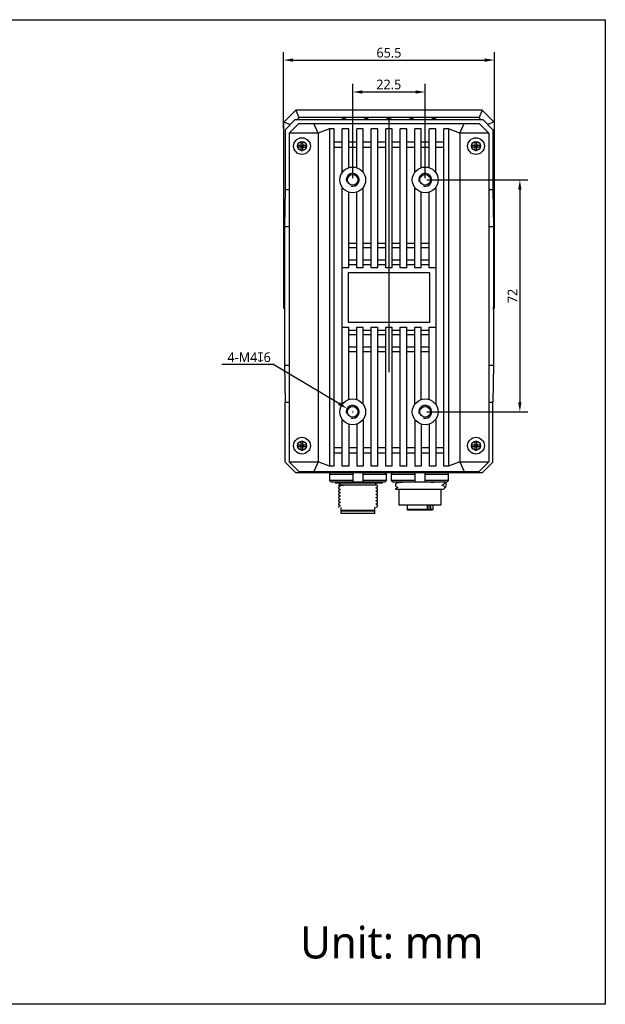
# Model space of a CAD drawing. Header units: millimetres. Extents: x 29 to 427, y -9 to 296.
# Tile 4 of 4: x 245 to 427, y -9 to 296. Entities that reach past the tile are written whole.
import ezdxf

# ---------------------------------------------------------------- set-up
doc = ezdxf.new("R2010")
doc.units = ezdxf.units.MM
doc.header["$LTSCALE"] = 23.1
doc.header["$PDMODE"] = 3
doc.header["$PDSIZE"] = 8
doc.layers.get('0').update_dxf_attribs({"linetype": 'CONTINUOUS'})
doc.layers.get('Defpoints').update_dxf_attribs({"linetype": 'CONTINUOUS'})
doc.layers.add('00_COMPONENTS', color=7, linetype='CONTINUOUS')
doc.layers.add('51__DRAFT_DIMS', color=7, linetype='CONTINUOUS')
doc.styles.get("Standard").update_dxf_attribs({"font": 'Roboto-Regular.ttf'})
doc.dimstyles.new('DIMSTYLE_1', dxfattribs={"dimtxt": 3, "dimasz": 3, "dimexe": 2.5, "dimexo": 0.5, "dimgap": 0.75, "dimtad": 1, "dimdec": 1, "dimdsep": 46, "dimtxsty": 'STANDARD', "dimblk": '_FILLED', "dimcen": 0.09, "dimclrd": 8, "dimclre": 8, "dimclrt": 256, "dimazin": 2, "dimtp": 0.2, "dimtm": 0.2, "dimtfac": 1, "dimtdec": 1, "dimtofl": 0, "dimtmove": 0, "dimatfit": 3, "dimldrblk": '_FILLED', "dimfxl": 1, "dimtolj": 1, "dimarcsym": 0})
doc.dimstyles.new('DIMSTYLE_2', dxfattribs={"dimtxt": 3, "dimasz": 3, "dimexe": 2.5, "dimexo": 0.5, "dimtad": 1, "dimdsep": 46, "dimtxsty": 'STANDARD', "dimblk": '_FILLED', "dimcen": 0.09, "dimclrd": 8, "dimclre": 8, "dimclrt": 256, "dimazin": 2, "dimtp": 0.1, "dimtm": 0.1, "dimtfac": 1, "dimtofl": 0, "dimtmove": 0, "dimatfit": 1, "dimldrblk": '_FILLED', "dimfxl": 1, "dimtolj": 1, "dimarcsym": 0})

# ---------------------------------------------------------------- blocks, each defined once
blk = doc.blocks.new('_FILLED')
at = {"color": 0, "linetype": 'ByBlock'}
blk.add_solid([(0, 0), (-1, 0.17), (-1, -0.17)], dxfattribs=at)
blk = doc.blocks.new('*D4')
at = {"layer": '51__DRAFT_DIMS', "color": 8, "lineweight": -2}
for p in [(308.2, 189.22), (344.56, 177.01)]:
    blk.add_line(p, (324.07, 189.22), dxfattribs=at)
at = {"layer": '51__DRAFT_DIMS', "color": 8}
for p, q in [((348.77, 174.45), (348.95, 174.45)), ((348.86, 174.36), (348.86, 174.54))]:
    blk.add_line(p, q, dxfattribs=at)
at = {"layer": 'Defpoints', "color": 0}
for p in [(347.14, 175.47), (350.57, 173.43)]:
    blk.add_point(p, dxfattribs=at)
at = {"layer": '51__DRAFT_DIMS', "color": 8, "linetype": 'ByBlock', "lineweight": -2, "xscale": 3, "yscale": 3, "zscale": 3, "rotation": 329.221218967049}
blk.add_blockref('_FILLED', (347.14, 175.47), dxfattribs=at)
at = {"layer": '51__DRAFT_DIMS', "insert": (323.44, 192.91), "char_height": 3, "attachment_point": 3}
blk.add_mtext('\\A1;4-M{\\A1;4\\fGDT|b0|i0|c0|p2;x\\fRoboto|b0|i0|c0|p2;6}', dxfattribs=at)
blk = doc.blocks.new('*D5')
at = {"layer": '51__DRAFT_DIMS', "color": 8, "lineweight": -2}
for p, q in [((348.86, 246.95), (348.86, 276.24)), ((371.36, 246.95), (371.36, 276.24)), ((351.86, 273.74), (368.36, 273.74))]:
    blk.add_line(p, q, dxfattribs=at)
at = {"layer": 'Defpoints', "color": 0}
for p in [(371.36, 273.74), (348.86, 246.45), (371.36, 246.45)]:
    blk.add_point(p, dxfattribs=at)
at = {"layer": '51__DRAFT_DIMS', "color": 8, "linetype": 'ByBlock', "lineweight": -2, "xscale": 3, "yscale": 3, "zscale": 3, "rotation": 180}
blk.add_blockref('_FILLED', (348.86, 273.74), dxfattribs=at)
at = {"layer": '51__DRAFT_DIMS', "color": 8, "linetype": 'ByBlock', "lineweight": -2, "xscale": 3, "yscale": 3, "zscale": 3}
blk.add_blockref('_FILLED', (371.36, 273.74), dxfattribs=at)
at = {"layer": '51__DRAFT_DIMS', "insert": (360.05, 277.58), "char_height": 3, "attachment_point": 2}
blk.add_mtext('\\A1;22.5', dxfattribs=at)
blk = doc.blocks.new('*D6')
at = {"layer": '51__DRAFT_DIMS', "color": 8, "lineweight": -2}
for p, q in [((327.36, 262.54), (327.36, 286.14)), ((392.86, 262.54), (392.86, 286.14)), ((330.36, 283.64), (389.86, 283.64))]:
    blk.add_line(p, q, dxfattribs=at)
at = {"layer": 'Defpoints', "color": 0}
for p in [(392.86, 283.64), (327.36, 262.04), (392.86, 262.04)]:
    blk.add_point(p, dxfattribs=at)
at = {"layer": '51__DRAFT_DIMS', "color": 8, "linetype": 'ByBlock', "lineweight": -2, "xscale": 3, "yscale": 3, "zscale": 3, "rotation": 180}
blk.add_blockref('_FILLED', (327.36, 283.64), dxfattribs=at)
at = {"layer": '51__DRAFT_DIMS', "color": 8, "linetype": 'ByBlock', "lineweight": -2, "xscale": 3, "yscale": 3, "zscale": 3}
blk.add_blockref('_FILLED', (392.86, 283.64), dxfattribs=at)
at = {"layer": '51__DRAFT_DIMS', "insert": (360.1, 287.44), "char_height": 3, "attachment_point": 2}
blk.add_mtext('\\A1;65.5', dxfattribs=at)
blk = doc.blocks.new('*D7')
at = {"layer": '51__DRAFT_DIMS', "color": 8, "lineweight": -2}
for p, q in [((371.86, 246.45), (403.23, 246.45)), ((400.73, 243.45), (400.73, 177.45)), ((371.86, 174.45), (403.23, 174.45))]:
    blk.add_line(p, q, dxfattribs=at)
at = {"layer": 'Defpoints', "color": 0}
for p in [(371.36, 246.45), (371.36, 174.45), (400.73, 174.45)]:
    blk.add_point(p, dxfattribs=at)
at = {"layer": '51__DRAFT_DIMS', "color": 8, "linetype": 'ByBlock', "lineweight": -2, "xscale": 3, "yscale": 3, "zscale": 3}
for p, rotation in [((400.73, 246.45), 90), ((400.73, 174.45), 270)]:
    blk.add_blockref('_FILLED', p, dxfattribs=dict(at, rotation=rotation))
at = {"layer": '51__DRAFT_DIMS', "insert": (396.94, 210.42), "char_height": 3, "attachment_point": 2, "rotation": 90}
blk.add_mtext('\\A1;72', dxfattribs=at)

msp = doc.modelspace()

# ---------------------------------------------------------------- linework, layer by layer
msp.add_line((360.107, 265.825), (360.107, 186.759))
msp.add_lwpolyline([(28.566, 296.178), (427.252, 296.178), (427.252, -9.445), (28.566, -9.445)], close=True)
at = {"layer": '00_COMPONENTS', "color": 0}
for p, q in [((331.207, 268.125), (327.357, 264.275)), ((331.207, 268.125), (332.159, 265.825)), ((389.007, 268.125), (331.207, 268.125)), ((389.007, 268.125), (388.054, 265.825)), ((392.857, 264.275), (389.007, 268.125)), ((327.357, 264.425), (327.357, 206.775)), ((327.507, 264.425), (329.418, 263.633)), ((332.159, 265.825), (331.569, 265.234)), ((388.054, 265.825), (332.159, 265.825)), ((388.644, 265.234), (388.054, 265.825)), ((392.707, 264.425), (390.795, 263.633)), ((392.857, 206.775), (392.857, 264.425)), ((327.357, 206.775), (327.897, 206.234)), ((327.507, 206.625), (327.897, 206.786)), ((392.707, 206.625), (392.316, 206.786)), ((392.316, 206.234), (392.857, 206.775))]:
    msp.add_line(p, q, dxfattribs=at)
at = {"layer": '00_COMPONENTS'}
for p, q in [((331.02, 265.16), (327.897, 262.038)), ((332.107, 263.951), (329.107, 260.951)), ((331.02, 265.16), (389.193, 265.16)), ((332.107, 263.951), (388.107, 263.951)), ((338.107, 260.951), (336.765, 263.951)), ((345.651, 265.401), (345.651, 265.16)), ((346.562, 265.401), (345.651, 265.401)), ((346.562, 265.401), (346.562, 265.16)), ((352.651, 265.401), (352.651, 265.16)), ((353.562, 265.401), (352.651, 265.401)), ((353.562, 265.401), (353.562, 265.16)), ((359.651, 265.401), (359.651, 265.16)), ((360.562, 265.401), (359.651, 265.401)), ((360.562, 265.401), (360.562, 265.16)), ((366.651, 265.401), (366.651, 265.16)), ((367.562, 265.401), (366.651, 265.401)), ((367.562, 265.401), (367.562, 265.16)), ((374.562, 265.401), (373.651, 265.401)), ((373.651, 265.401), (373.651, 265.16)), ((374.562, 265.401), (374.562, 265.16)), ((382.107, 260.951), (383.448, 263.951)), ((388.107, 263.951), (391.107, 260.951)), ((392.316, 262.038), (389.193, 265.16)), ((327.897, 262.038), (327.897, 243.451)), ((329.107, 260.951), (329.107, 158.951)), ((338.107, 260.951), (329.107, 260.951)), ((341.607, 262.284), (338.107, 260.951)), ((338.107, 260.951), (338.107, 158.951)), ((341.607, 262.284), (341.607, 157.617)), ((343.107, 262.284), (341.607, 262.284)), ((343.107, 157.617), (343.107, 262.284)), ((345.607, 248.783), (345.607, 262.284)), ((347.607, 262.284), (345.607, 262.284)), ((347.607, 250.25), (347.607, 262.284)), ((350.107, 250.25), (350.107, 262.284)), ((352.107, 262.284), (350.107, 262.284)), ((352.107, 248.783), (352.107, 262.284)), ((354.607, 219.151), (354.607, 262.284)), ((356.607, 262.284), (354.607, 262.284)), ((356.607, 219.151), (356.607, 262.284)), ((359.107, 219.151), (359.107, 262.284)), ((361.107, 262.284), (359.107, 262.284)), ((361.107, 219.151), (361.107, 262.284)), ((363.607, 219.151), (363.607, 262.284)), ((365.607, 262.284), (363.607, 262.284)), ((365.607, 219.151), (365.607, 262.284)), ((368.107, 248.783), (368.107, 262.284)), ((370.107, 262.284), (368.107, 262.284)), ((370.107, 250.25), (370.107, 262.284)), ((374.607, 262.284), (372.607, 262.284)), ((372.607, 250.25), (372.607, 262.284)), ((374.607, 248.783), (374.607, 262.284)), ((378.607, 262.284), (377.107, 262.284)), ((377.107, 157.617), (377.107, 262.284)), ((378.607, 262.284), (378.607, 157.617)), ((382.107, 260.951), (378.607, 262.284)), ((391.107, 260.951), (382.107, 260.951)), ((382.107, 260.951), (382.107, 158.951)), ((391.107, 260.951), (391.107, 158.951)), ((392.316, 262.038), (392.316, 243.451)), ((331.757, 257.201), (331.757, 256.701)), ((331.757, 257.201), (332.557, 257.201)), ((332.769, 256.613), (333.444, 257.289)), ((332.769, 257.289), (333.444, 256.613)), ((332.857, 257.501), (332.857, 258.301)), ((332.857, 258.301), (333.357, 258.301)), ((332.857, 257.201), (332.857, 256.701)), ((332.857, 257.201), (333.357, 257.201)), ((332.857, 256.951), (333.357, 256.951)), ((333.107, 257.201), (333.107, 256.701)), ((333.357, 257.501), (333.357, 258.301)), ((333.357, 257.201), (333.357, 256.701)), ((333.657, 257.201), (334.457, 257.201)), ((334.457, 257.201), (334.457, 256.701)), ((345.607, 258.211), (343.107, 258.211)), ((350.107, 258.211), (347.607, 258.211)), ((354.607, 258.211), (352.107, 258.211)), ((359.107, 258.211), (356.607, 258.211)), ((363.607, 258.211), (361.107, 258.211)), ((368.107, 258.211), (365.607, 258.211)), ((372.607, 258.211), (370.107, 258.211)), ((377.107, 258.211), (374.607, 258.211)), ((385.757, 257.201), (386.557, 257.201)), ((385.757, 257.201), (385.757, 256.701)), ((386.769, 256.613), (387.444, 257.289)), ((386.769, 257.289), (387.444, 256.613)), ((386.857, 258.301), (387.357, 258.301)), ((386.857, 257.501), (386.857, 258.301)), ((386.857, 257.201), (387.357, 257.201)), ((386.857, 257.201), (386.857, 256.701)), ((386.857, 256.951), (387.357, 256.951)), ((387.107, 257.201), (387.107, 256.701)), ((387.357, 257.501), (387.357, 258.301)), ((387.357, 257.201), (387.357, 256.701)), ((387.657, 257.201), (388.457, 257.201)), ((388.457, 257.201), (388.457, 256.701)), ((331.757, 256.701), (332.557, 256.701)), ((332.857, 256.701), (333.357, 256.701)), ((332.857, 255.601), (332.857, 256.401)), ((332.857, 255.601), (333.357, 255.601)), ((333.357, 255.601), (333.357, 256.401)), ((333.657, 256.701), (334.457, 256.701)), ((345.607, 256.547), (343.107, 256.547)), ((350.107, 256.547), (347.607, 256.547)), ((354.607, 256.547), (352.107, 256.547)), ((359.107, 256.547), (356.607, 256.547)), ((363.607, 256.547), (361.107, 256.547)), ((368.107, 256.547), (365.607, 256.547)), ((372.607, 256.547), (370.107, 256.547)), ((377.107, 256.547), (374.607, 256.547)), ((385.757, 256.701), (386.557, 256.701)), ((386.857, 256.701), (387.357, 256.701)), ((386.857, 255.601), (386.857, 256.401)), ((386.857, 255.601), (387.357, 255.601)), ((387.357, 255.601), (387.357, 256.401)), ((387.657, 256.701), (388.457, 256.701)), ((327.897, 243.451), (327.688, 231.962)), ((327.897, 243.451), (329.107, 243.451)), ((345.607, 176.783), (345.607, 244.119)), ((347.607, 219.151), (347.607, 242.651)), ((350.107, 219.151), (350.107, 242.651)), ((352.107, 219.151), (352.107, 244.119)), ((368.107, 219.151), (368.107, 244.119)), ((370.107, 219.151), (370.107, 242.651)), ((372.607, 219.151), (372.607, 242.651)), ((374.607, 244.119), (374.607, 176.783)), ((391.107, 243.451), (392.316, 243.451)), ((392.316, 243.451), (392.526, 231.962)), ((327.688, 231.962), (327.688, 188.94)), ((327.688, 231.962), (329.107, 231.962)), ((391.107, 231.962), (392.526, 231.962)), ((392.526, 231.962), (392.526, 188.94)), ((347.607, 226.829), (350.107, 226.829)), ((352.107, 226.829), (354.607, 226.829)), ((356.607, 226.829), (359.107, 226.829)), ((361.107, 226.829), (363.607, 226.829)), ((365.607, 226.829), (368.107, 226.829)), ((370.107, 226.829), (372.607, 226.829)), ((347.607, 225.415), (350.107, 225.415)), ((352.107, 225.415), (354.607, 225.415)), ((356.607, 225.415), (359.107, 225.415)), ((361.107, 225.415), (363.607, 225.415)), ((365.607, 225.415), (368.107, 225.415)), ((370.107, 225.415), (372.607, 225.415)), ((347.607, 221.587), (350.107, 221.587)), ((347.607, 220.172), (350.107, 220.172)), ((352.107, 221.587), (354.607, 221.587)), ((352.107, 220.172), (354.607, 220.172)), ((356.607, 221.587), (359.107, 221.587)), ((356.607, 220.172), (359.107, 220.172)), ((361.107, 221.587), (363.607, 221.587)), ((361.107, 220.172), (363.607, 220.172)), ((365.607, 221.587), (368.107, 221.587)), ((365.607, 220.172), (368.107, 220.172)), ((370.107, 221.587), (372.607, 221.587)), ((370.107, 220.172), (372.607, 220.172)), ((347.607, 219.151), (345.607, 219.151)), ((372.757, 217.601), (347.457, 217.601)), ((347.457, 217.601), (347.457, 202.301)), ((352.107, 219.151), (350.107, 219.151)), ((356.607, 219.151), (354.607, 219.151)), ((361.107, 219.151), (359.107, 219.151)), ((365.607, 219.151), (363.607, 219.151)), ((370.107, 219.151), (368.107, 219.151)), ((374.607, 219.151), (372.607, 219.151)), ((372.757, 202.301), (372.757, 217.601)), ((347.457, 202.301), (372.757, 202.301)), ((345.607, 200.751), (347.607, 200.751)), ((347.607, 178.25), (347.607, 200.751)), ((350.107, 199.729), (347.607, 199.729)), ((350.107, 200.751), (352.107, 200.751)), ((350.107, 178.25), (350.107, 200.751)), ((352.107, 176.783), (352.107, 200.751)), ((354.607, 199.729), (352.107, 199.729)), ((354.607, 200.751), (356.607, 200.751)), ((354.607, 157.617), (354.607, 200.751)), ((356.607, 157.617), (356.607, 200.751)), ((359.107, 199.729), (356.607, 199.729)), ((359.107, 200.751), (361.107, 200.751)), ((359.107, 157.617), (359.107, 200.751)), ((361.107, 157.617), (361.107, 200.751)), ((363.607, 199.729), (361.107, 199.729)), ((363.607, 200.751), (365.607, 200.751)), ((363.607, 157.617), (363.607, 200.751)), ((365.607, 157.617), (365.607, 200.751)), ((368.107, 199.729), (365.607, 199.729)), ((368.107, 200.751), (370.107, 200.751)), ((368.107, 176.783), (368.107, 200.751)), ((370.107, 178.25), (370.107, 200.751)), ((372.607, 199.729), (370.107, 199.729)), ((372.607, 200.751), (374.607, 200.751)), ((372.607, 178.25), (372.607, 200.751)), ((350.107, 198.315), (347.607, 198.315)), ((354.607, 198.315), (352.107, 198.315)), ((359.107, 198.315), (356.607, 198.315)), ((363.607, 198.315), (361.107, 198.315)), ((368.107, 198.315), (365.607, 198.315)), ((372.607, 198.315), (370.107, 198.315)), ((350.107, 194.487), (347.607, 194.487)), ((350.107, 193.072), (347.607, 193.072)), ((354.607, 194.487), (352.107, 194.487)), ((354.607, 193.072), (352.107, 193.072)), ((359.107, 194.487), (356.607, 194.487)), ((359.107, 193.072), (356.607, 193.072)), ((363.607, 194.487), (361.107, 194.487)), ((363.607, 193.072), (361.107, 193.072)), ((368.107, 194.487), (365.607, 194.487)), ((368.107, 193.072), (365.607, 193.072)), ((372.607, 194.487), (370.107, 194.487)), ((372.607, 193.072), (370.107, 193.072)), ((327.688, 188.94), (329.107, 188.94)), ((327.688, 188.94), (327.897, 177.451)), ((391.107, 188.94), (392.526, 188.94)), ((392.526, 188.94), (392.316, 177.451)), ((327.897, 177.451), (329.107, 177.451)), ((327.897, 158.864), (327.897, 177.451)), ((391.107, 177.451), (392.316, 177.451)), ((392.316, 158.864), (392.316, 177.451)), ((345.607, 157.617), (345.607, 172.119)), ((352.107, 172.119), (352.107, 157.617)), ((368.107, 172.119), (368.107, 157.617)), ((374.607, 172.119), (374.607, 157.617)), ((347.607, 170.651), (347.607, 157.617)), ((350.107, 170.651), (350.107, 157.617)), ((370.107, 170.651), (370.107, 157.617)), ((372.607, 170.651), (372.607, 157.617)), ((332.857, 165.301), (333.357, 165.301)), ((332.857, 164.501), (332.857, 165.301)), ((333.357, 164.501), (333.357, 165.301)), ((386.857, 165.301), (387.357, 165.301)), ((386.857, 164.501), (386.857, 165.301)), ((387.357, 164.501), (387.357, 165.301)), ((331.757, 164.201), (332.557, 164.201)), ((331.757, 164.201), (331.757, 163.701)), ((331.757, 163.701), (332.557, 163.701)), ((332.769, 164.289), (333.444, 163.613)), ((332.769, 163.613), (333.444, 164.289)), ((332.857, 164.201), (333.357, 164.201)), ((332.857, 164.201), (332.857, 163.701)), ((332.857, 163.951), (333.357, 163.951)), ((332.857, 163.701), (333.357, 163.701)), ((332.857, 162.601), (332.857, 163.401)), ((332.857, 162.601), (333.357, 162.601)), ((333.107, 164.201), (333.107, 163.701)), ((333.357, 164.201), (333.357, 163.701)), ((333.357, 162.601), (333.357, 163.401)), ((333.657, 164.201), (334.457, 164.201)), ((333.657, 163.701), (334.457, 163.701)), ((334.457, 164.201), (334.457, 163.701)), ((343.107, 163.355), (345.607, 163.355)), ((347.607, 163.355), (350.107, 163.355)), ((352.107, 163.355), (354.607, 163.355)), ((356.607, 163.355), (359.107, 163.355)), ((361.107, 163.355), (363.607, 163.355)), ((365.607, 163.355), (368.107, 163.355)), ((370.107, 163.355), (372.607, 163.355)), ((374.607, 163.355), (377.107, 163.355)), ((385.757, 164.201), (386.557, 164.201)), ((385.757, 164.201), (385.757, 163.701)), ((385.757, 163.701), (386.557, 163.701)), ((386.769, 164.289), (387.444, 163.613)), ((386.769, 163.613), (387.444, 164.289)), ((386.857, 164.201), (387.357, 164.201)), ((386.857, 164.201), (386.857, 163.701)), ((386.857, 163.951), (387.357, 163.951)), ((386.857, 163.701), (387.357, 163.701)), ((386.857, 162.601), (386.857, 163.401)), ((386.857, 162.601), (387.357, 162.601)), ((387.107, 164.201), (387.107, 163.701)), ((387.357, 164.201), (387.357, 163.701)), ((387.357, 162.601), (387.357, 163.401)), ((387.657, 164.201), (388.457, 164.201)), ((387.657, 163.701), (388.457, 163.701)), ((388.457, 164.201), (388.457, 163.701)), ((329.107, 158.951), (338.107, 158.951)), ((332.107, 155.951), (329.107, 158.951)), ((338.107, 158.951), (336.765, 155.951)), ((341.607, 157.617), (338.107, 158.951)), ((343.107, 161.69), (345.607, 161.69)), ((347.607, 161.69), (350.107, 161.69)), ((352.107, 161.69), (354.607, 161.69)), ((356.607, 161.69), (359.107, 161.69)), ((361.107, 161.69), (363.607, 161.69)), ((365.607, 161.69), (368.107, 161.69)), ((370.107, 161.69), (372.607, 161.69)), ((374.607, 161.69), (377.107, 161.69)), ((382.107, 158.951), (378.607, 157.617)), ((382.107, 158.951), (391.107, 158.951)), ((382.107, 158.951), (383.448, 155.951)), ((388.107, 155.951), (391.107, 158.951)), ((327.897, 158.864), (331.11, 155.651)), ((332.107, 155.951), (388.107, 155.951)), ((335.807, 155.951), (335.807, 155.651)), ((343.107, 157.617), (341.607, 157.617)), ((345.307, 155.951), (345.307, 155.651)), ((347.607, 157.617), (345.607, 157.617)), ((352.107, 157.617), (350.107, 157.617)), ((356.607, 157.617), (354.607, 157.617)), ((361.107, 157.617), (359.107, 157.617)), ((365.607, 157.617), (363.607, 157.617)), ((370.107, 157.617), (368.107, 157.617)), ((374.607, 157.617), (372.607, 157.617)), ((374.907, 155.651), (374.907, 155.951)), ((378.607, 157.617), (377.107, 157.617)), ((384.407, 155.651), (384.407, 155.951)), ((389.103, 155.651), (392.316, 158.864)), ((331.11, 155.651), (389.103, 155.651)), ((342.14, 155.651), (341.632, 155.151)), ((341.632, 155.151), (349.007, 155.151)), ((341.632, 155.151), (341.632, 153.151)), ((349.007, 153.151), (341.632, 153.151)), ((341.632, 153.151), (342.14, 152.651)), ((349.007, 152.651), (349.007, 155.651)), ((352.007, 155.651), (352.007, 152.651)), ((352.007, 155.151), (359.381, 155.151)), ((359.381, 153.151), (352.007, 153.151)), ((359.381, 155.151), (358.873, 155.651)), ((358.873, 152.651), (359.381, 153.151)), ((359.381, 153.151), (359.381, 155.151)), ((361.34, 155.651), (360.832, 155.151)), ((360.832, 155.151), (368.207, 155.151)), ((360.832, 155.151), (360.832, 153.151)), ((368.207, 153.151), (360.832, 153.151)), ((360.832, 153.151), (361.34, 152.651)), ((368.207, 152.651), (368.207, 155.651)), ((371.207, 155.651), (371.207, 152.651)), ((371.207, 155.151), (378.581, 155.151)), ((378.581, 153.151), (371.207, 153.151)), ((378.581, 155.151), (378.073, 155.651)), ((378.073, 152.651), (378.581, 153.151)), ((378.581, 153.151), (378.581, 155.151)), ((358.873, 152.651), (342.14, 152.651)), ((343.697, 152.615), (343.414, 152.451)), ((343.414, 152.451), (358.107, 152.451)), ((343.586, 152.651), (343.673, 152.601)), ((344.507, 151.751), (356.2, 151.751)), ((344.507, 151.633), (344.507, 151.751)), ((344.507, 150.633), (344.507, 151.056)), ((344.507, 149.633), (344.507, 150.056)), ((344.519, 151.627), (344.6, 151.581)), ((344.519, 150.627), (344.6, 150.581)), ((344.527, 150.069), (344.54, 150.072)), ((344.528, 151.069), (344.54, 151.072)), ((345.02, 151.354), (344.533, 151.073)), ((345.019, 150.354), (344.533, 150.073)), ((344.6, 151.581), (344.944, 151.382)), ((344.6, 150.581), (344.944, 150.382)), ((344.944, 151.382), (345.006, 151.346)), ((344.944, 150.382), (345.006, 150.346)), ((345.007, 151.751), (345.007, 152.451)), ((353.999, 152.651), (353.999, 152.451)), ((356.007, 151.751), (356.007, 152.451)), ((356.022, 150.838), (356.498, 151.113)), ((356.022, 149.838), (356.498, 150.113)), ((356.092, 150.813), (356.036, 150.846)), ((356.092, 149.813), (356.036, 149.846)), ((356.502, 150.576), (356.092, 150.813)), ((356.502, 149.576), (356.092, 149.813)), ((356.437, 151.614), (356.2, 151.751)), ((356.495, 151.58), (356.437, 151.614)), ((356.507, 151.123), (356.498, 151.113)), ((356.507, 150.123), (356.498, 150.113)), ((356.507, 151.123), (356.507, 151.571)), ((356.507, 150.123), (356.507, 150.571)), ((358.107, 152.451), (358.107, 152.651)), ((378.073, 152.651), (361.34, 152.651)), ((362.107, 152.054), (362.107, 151.421)), ((362.107, 150.554), (362.107, 150.451)), ((362.107, 150.451), (376.938, 150.451)), ((362.869, 152.501), (362.117, 152.067)), ((362.118, 151.408), (362.845, 150.987)), ((362.87, 151.002), (362.118, 150.567)), ((362.562, 152.651), (362.826, 152.498)), ((362.826, 152.498), (362.845, 152.487)), ((363.207, 150.451), (363.207, 145.451)), ((376.207, 150.451), (376.207, 145.451)), ((376.544, 151.723), (377.295, 152.158)), ((376.582, 151.729), (376.568, 151.737)), ((377.295, 151.316), (376.582, 151.729)), ((376.938, 150.451), (377.295, 150.657)), ((377.307, 152.651), (377.307, 152.17)), ((377.307, 151.303), (377.307, 150.671)), ((344.507, 148.633), (344.507, 149.056)), ((344.507, 147.633), (344.507, 148.056)), ((344.507, 146.633), (344.507, 147.056)), ((344.519, 149.627), (344.6, 149.581)), ((344.519, 148.627), (344.6, 148.581)), ((344.521, 147.626), (344.601, 147.58)), ((344.527, 149.069), (344.54, 149.073)), ((344.527, 148.069), (344.54, 148.072)), ((344.527, 147.069), (344.54, 147.072)), ((345.02, 149.354), (344.533, 149.073)), ((345.02, 148.354), (344.533, 148.073)), ((345.02, 147.354), (344.534, 147.073)), ((344.6, 149.581), (344.944, 149.382)), ((344.6, 148.581), (344.944, 148.382)), ((344.601, 147.58), (344.947, 147.38)), ((344.944, 149.382), (345.006, 149.346)), ((344.944, 148.382), (345.006, 148.346)), ((344.947, 147.38), (345.006, 147.346)), ((356.022, 148.838), (356.498, 149.113)), ((356.022, 147.838), (356.498, 148.113)), ((356.022, 146.838), (356.498, 147.113)), ((356.092, 148.813), (356.036, 148.846)), ((356.091, 147.814), (356.036, 147.846)), ((356.091, 146.814), (356.036, 146.846)), ((356.436, 147.614), (356.091, 147.814)), ((356.502, 146.576), (356.091, 146.814)), ((356.502, 148.576), (356.092, 148.813)), ((356.495, 147.58), (356.436, 147.614)), ((356.498, 147.578), (356.495, 147.58)), ((356.507, 149.123), (356.498, 149.113)), ((356.507, 148.123), (356.498, 148.113)), ((356.507, 147.123), (356.498, 147.113)), ((356.507, 149.123), (356.507, 149.571)), ((356.507, 148.123), (356.507, 148.571)), ((356.507, 147.123), (356.507, 147.571)), ((344.507, 145.633), (344.507, 146.056)), ((344.507, 144.751), (344.507, 145.056)), ((344.519, 146.627), (344.601, 146.58)), ((344.519, 145.627), (344.601, 145.58)), ((344.527, 146.069), (344.54, 146.072)), ((344.527, 145.069), (344.54, 145.072)), ((345.02, 146.354), (344.533, 146.073)), ((345.019, 145.354), (344.533, 145.073)), ((344.601, 146.58), (344.947, 146.38)), ((344.601, 145.58), (344.947, 145.38)), ((344.947, 146.38), (345.006, 146.346)), ((344.947, 145.38), (345.006, 145.346)), ((345.257, 143.851), (345.257, 144.751)), ((355.757, 143.851), (345.257, 143.851)), ((345.357, 143.751), (345.257, 143.851)), ((345.257, 143.751), (355.757, 143.751)), ((345.257, 142.951), (345.257, 143.751)), ((355.657, 143.751), (355.757, 143.851)), ((355.757, 143.851), (355.757, 144.751)), ((355.757, 142.951), (355.757, 143.751)), ((356.022, 145.838), (356.498, 146.113)), ((356.022, 144.838), (356.498, 145.113)), ((356.091, 145.814), (356.036, 145.846)), ((356.091, 144.814), (356.036, 144.846)), ((356.502, 145.576), (356.091, 145.814)), ((356.196, 144.753), (356.091, 144.814)), ((356.507, 146.123), (356.498, 146.113)), ((356.507, 146.123), (356.507, 146.571)), ((356.507, 145.123), (356.507, 145.571)), ((376.207, 145.451), (363.207, 145.451)), ((365.707, 145.451), (365.707, 144.151)), ((372.038, 144.151), (365.707, 144.151)), ((365.907, 143.951), (365.707, 144.151)), ((371.894, 143.951), (365.907, 143.951)), ((371.894, 143.951), (372.038, 144.151)), ((373.507, 143.951), (371.921, 143.951)), ((372.038, 144.151), (372.038, 145.451)), ((372.606, 143.951), (372.606, 145.451)), ((372.957, 144.151), (372.814, 143.951)), ((372.957, 145.451), (372.957, 144.151)), ((373.707, 144.151), (372.957, 144.151)), ((373.507, 143.951), (373.707, 144.151)), ((373.707, 145.451), (373.707, 144.151)), ((355.757, 142.951), (345.257, 142.951))]:
    msp.add_line(p, q, dxfattribs=at)
for centre, radius in [((333.107, 256.951), 2.6), ((333.107, 256.951), 1.425), ((387.107, 256.951), 2.6), ((387.107, 256.951), 1.425), ((348.857, 246.451), 4), ((348.857, 246.451), 1.65), ((371.357, 246.451), 4), ((371.357, 246.451), 1.65), ((348.857, 174.451), 4), ((371.357, 174.451), 4), ((348.857, 174.451), 1.65), ((371.357, 174.451), 1.65), ((333.107, 163.951), 2.6), ((333.107, 163.951), 1.425), ((387.107, 163.951), 2.6), ((387.107, 163.951), 1.425)]:
    msp.add_circle(centre, radius, dxfattribs=at)
for centre, radius, start, end in [((345.651, 265.101), 0.3, 90, 168.54666), ((346.562, 265.101), 0.3, 11.45464, 90.00006), ((352.651, 265.101), 0.3, 90, 168.55264), ((353.562, 265.101), 0.3, 11.44736, 90.00006), ((359.651, 265.101), 0.3, 90, 168.55264), ((360.562, 265.101), 0.3, 11.44736, 90.00006), ((366.651, 265.101), 0.3, 90, 168.55264), ((367.562, 265.101), 0.3, 11.44736, 90), ((373.651, 265.101), 0.3, 90, 168.54666), ((374.562, 265.101), 0.3, 11.45464, 90.00006), ((332.557, 257.501), 0.3, 270, 360), ((333.657, 257.501), 0.3, 180, 270), ((334.48, 256.951), 0.372, 145.30431, 214.69569), ((386.557, 257.501), 0.3, 270, 360), ((387.657, 257.501), 0.3, 180, 270), ((388.48, 256.951), 0.372, 145.30431, 214.69569), ((332.557, 256.401), 0.3, 0, 90), ((333.657, 256.401), 0.3, 90, 180), ((386.557, 256.401), 0.3, 0, 90), ((387.657, 256.401), 0.3, 90, 180), ((348.857, 246.451), 2, 255, 195), ((371.357, 246.451), 2, 255, 195), ((348.857, 174.451), 2, 255, 195), ((371.357, 174.451), 2, 255, 195), ((332.557, 164.501), 0.3, 270, 360), ((332.557, 163.401), 0.3, 0, 90), ((333.657, 164.501), 0.3, 180, 270), ((333.657, 163.401), 0.3, 90, 180), ((334.48, 163.951), 0.372, 145.30431, 214.69569), ((386.557, 164.501), 0.3, 270, 360), ((386.557, 163.401), 0.3, 0, 90), ((387.657, 164.501), 0.3, 180, 270), ((387.657, 163.401), 0.3, 90, 180), ((388.48, 163.951), 0.372, 145.30431, 214.69569), ((344.801, 149.942), 1.16, 102.56969, 103.01551), ((344.769, 149.087), 1.012, 102.58398, 103.09331), ((352.133, 135.181), 17.999, 103.92249, 106.36189), ((356.489, 151.553), 0.0269, 59.68595, 62.47569), ((369.451, 136.731), 16.251, 76.66529, 78.43265), ((376.92, 151.751), 1, 292.77619, 64.17974), ((344.724, 148.29), 0.804, 102.57569, 103.21944), ((344.713, 147.336), 0.756, 102.58311, 103.26513), ((344.734, 146.241), 0.854, 102.57609, 103.18075), ((356.489, 147.553), 0.027, 59.49647, 62.55632), ((344.749, 145.177), 0.919, 102.57917, 103.14046), ((344.741, 144.213), 0.882, 102.57985, 103.16472)]:
    msp.add_arc(centre, radius, start, end, dxfattribs=at)
for points, knots in [([(343.697, 152.615), (343.704, 152.619), (343.72, 152.625), (343.766, 152.638), (343.806, 152.646), (343.835, 152.651)], [0, 0, 0, 0, 0.154412, 0.3719203, 1, 1, 1, 1]), ([(344.548, 151.653), (344.538, 151.65), (344.524, 151.646), (344.51, 151.64), (344.507, 151.635), (344.507, 151.633)], [0, 0, 0, 0, 0.6937811, 0.8862971, 1, 1, 1, 1]), ([(344.507, 151.633), (344.507, 151.63), (344.518, 151.623), (344.527, 151.62), (344.534, 151.618)], [0, 0, 0, 0, 0.3184226, 1, 1, 1, 1]), ([(344.507, 151.056), (344.507, 151.059), (344.515, 151.065), (344.522, 151.068), (344.528, 151.069)], [0, 0, 0, 0, 0.3319334, 1, 1, 1, 1]), ([(344.548, 150.653), (344.538, 150.65), (344.524, 150.646), (344.51, 150.64), (344.507, 150.635), (344.507, 150.633)], [0, 0, 0, 0, 0.6937997, 0.8862859, 1, 1, 1, 1]), ([(344.507, 150.633), (344.507, 150.63), (344.518, 150.623), (344.527, 150.62), (344.534, 150.618)], [0, 0, 0, 0, 0.3180475, 1, 1, 1, 1]), ([(344.507, 150.056), (344.507, 150.059), (344.514, 150.065), (344.522, 150.068), (344.527, 150.069)], [0, 0, 0, 0, 0.333257, 1, 1, 1, 1]), ([(344.52, 151.627), (344.518, 151.628), (344.514, 151.63), (344.512, 151.636), (344.516, 151.641), (344.52, 151.643), (344.522, 151.644)], [0, 0, 0, 0, 0.2847516, 0.4673849, 0.6719137, 1, 1, 1, 1]), ([(344.533, 150.648), (344.534, 150.648), (344.54, 150.65), (344.545, 150.651), (344.549, 150.652)], [0, 0, 0, 0, 0.2241186, 1, 1, 1, 1]), ([(344.548, 151.653), (344.582, 151.659), (344.669, 151.67), (344.829, 151.682), (345.046, 151.695), (345.21, 151.703), (345.301, 151.707)], [0, 0, 0, 0, 0.135224, 0.348333, 0.6375339, 1, 1, 1, 1]), ([(344.549, 151.074), (344.552, 151.075), (344.568, 151.079), (344.584, 151.082), (344.596, 151.084)], [0, 0, 0, 0, 0.2164603, 1, 1, 1, 1]), ([(344.549, 150.074), (344.552, 150.075), (344.567, 150.079), (344.582, 150.082), (344.594, 150.084)], [0, 0, 0, 0, 0.2172934, 1, 1, 1, 1]), ([(345.301, 151.707), (345.387, 151.711), (345.79, 151.728), (346.194, 151.741), (346.512, 151.751)], [0, 0, 0, 0, 0.2119971, 1, 1, 1, 1]), ([(356.502, 151.576), (356.503, 151.575), (356.505, 151.574), (356.507, 151.572), (356.507, 151.571)], [0, 0, 0, 0, 0.3353132, 1, 1, 1, 1]), ([(356.507, 150.571), (356.507, 150.571), (356.506, 150.573), (356.504, 150.575), (356.502, 150.576)], [0, 0, 0, 0, 0.1874074, 1, 1, 1, 1]), ([(362.117, 152.067), (362.116, 152.066), (362.111, 152.063), (362.107, 152.058), (362.107, 152.054)], [0, 0, 0, 0, 0.3341356, 1, 1, 1, 1]), ([(362.118, 151.408), (362.116, 151.409), (362.111, 151.412), (362.107, 151.417), (362.107, 151.421)], [0, 0, 0, 0, 0.3366933, 1, 1, 1, 1]), ([(362.118, 150.568), (362.117, 150.567), (362.112, 150.564), (362.107, 150.559), (362.107, 150.555)], [0, 0, 0, 0, 0.3398654, 1, 1, 1, 1]), ([(362.869, 152.501), (362.876, 152.505), (362.893, 152.512), (362.925, 152.521), (362.967, 152.53), (363.044, 152.543), (363.164, 152.56), (363.34, 152.578), (363.554, 152.597), (363.806, 152.615), (364.095, 152.633), (364.299, 152.645), (364.407, 152.651)], [0, 0, 0, 0, 0.014958, 0.0362516, 0.0640318, 0.0983451, 0.1865154, 0.3004208, 0.4395253, 0.6032121, 0.790489, 1, 1, 1, 1]), ([(375.792, 152.651), (375.402, 152.63), (374.537, 152.592), (373.673, 152.56), (373.199, 152.543)], [0, 0, 0, 0, 0.4520817, 1, 1, 1, 1]), ([(377.295, 152.158), (377.297, 152.159), (377.302, 152.162), (377.307, 152.167), (377.307, 152.17)], [0, 0, 0, 0, 0.3362146, 1, 1, 1, 1]), ([(377.295, 151.316), (377.297, 151.315), (377.302, 151.312), (377.307, 151.307), (377.307, 151.303)], [0, 0, 0, 0, 0.3367251, 1, 1, 1, 1]), ([(377.307, 150.671), (377.307, 150.669), (377.305, 150.663), (377.299, 150.66), (377.295, 150.657)], [0, 0, 0, 0, 0.1882231, 1, 1, 1, 1]), ([(344.548, 149.653), (344.538, 149.65), (344.524, 149.646), (344.51, 149.64), (344.507, 149.635), (344.507, 149.633)], [0, 0, 0, 0, 0.6937923, 0.8863382, 1, 1, 1, 1]), ([(344.507, 149.633), (344.507, 149.63), (344.518, 149.623), (344.527, 149.62), (344.534, 149.618)], [0, 0, 0, 0, 0.3182157, 1, 1, 1, 1]), ([(344.507, 149.056), (344.507, 149.059), (344.514, 149.065), (344.522, 149.068), (344.527, 149.069)], [0, 0, 0, 0, 0.3333823, 1, 1, 1, 1]), ([(344.548, 148.653), (344.538, 148.65), (344.524, 148.646), (344.51, 148.64), (344.507, 148.635), (344.507, 148.633)], [0, 0, 0, 0, 0.693702, 0.8862236, 1, 1, 1, 1]), ([(344.507, 148.633), (344.507, 148.63), (344.516, 148.623), (344.525, 148.621), (344.532, 148.619)], [0, 0, 0, 0, 0.3226373, 1, 1, 1, 1]), ([(344.507, 148.056), (344.507, 148.059), (344.514, 148.065), (344.522, 148.068), (344.527, 148.069)], [0, 0, 0, 0, 0.3328043, 1, 1, 1, 1]), ([(344.548, 147.653), (344.538, 147.65), (344.524, 147.646), (344.51, 147.64), (344.507, 147.635), (344.507, 147.633)], [0, 0, 0, 0, 0.6938784, 0.8862938, 1, 1, 1, 1]), ([(344.507, 147.633), (344.507, 147.63), (344.518, 147.623), (344.527, 147.62), (344.534, 147.618)], [0, 0, 0, 0, 0.3179654, 1, 1, 1, 1]), ([(344.507, 147.056), (344.507, 147.059), (344.514, 147.065), (344.522, 147.068), (344.527, 147.069)], [0, 0, 0, 0, 0.3327781, 1, 1, 1, 1]), ([(344.52, 149.627), (344.518, 149.628), (344.514, 149.63), (344.512, 149.636), (344.516, 149.641), (344.52, 149.643), (344.522, 149.644)], [0, 0, 0, 0, 0.2855113, 0.4685844, 0.6727331, 1, 1, 1, 1]), ([(344.52, 148.627), (344.518, 148.628), (344.515, 148.63), (344.512, 148.636), (344.517, 148.641), (344.521, 148.643), (344.523, 148.644)], [0, 0, 0, 0, 0.2844459, 0.464367, 0.6681325, 1, 1, 1, 1]), ([(344.521, 147.627), (344.519, 147.628), (344.516, 147.63), (344.512, 147.638), (344.519, 147.642), (344.523, 147.644)], [0, 0, 0, 0, 0.2955687, 0.4826628, 1, 1, 1, 1]), ([(344.549, 149.075), (344.552, 149.075), (344.566, 149.079), (344.58, 149.082), (344.592, 149.084)], [0, 0, 0, 0, 0.2186895, 1, 1, 1, 1]), ([(344.549, 148.075), (344.552, 148.075), (344.566, 148.079), (344.58, 148.082), (344.592, 148.084)], [0, 0, 0, 0, 0.2187585, 1, 1, 1, 1]), ([(344.549, 147.074), (344.552, 147.075), (344.568, 147.079), (344.584, 147.082), (344.596, 147.084)], [0, 0, 0, 0, 0.2165023, 1, 1, 1, 1]), ([(356.495, 147.58), (356.494, 147.581), (356.488, 147.584), (356.482, 147.586), (356.476, 147.587)], [0, 0, 0, 0, 0.1892856, 1, 1, 1, 1]), ([(356.507, 149.571), (356.507, 149.572), (356.506, 149.574), (356.504, 149.575), (356.502, 149.576)], [0, 0, 0, 0, 0.1893612, 1, 1, 1, 1]), ([(356.507, 148.571), (356.507, 148.572), (356.506, 148.574), (356.504, 148.576), (356.502, 148.577)], [0, 0, 0, 0, 0.1889039, 1, 1, 1, 1]), ([(356.502, 147.576), (356.503, 147.576), (356.505, 147.574), (356.507, 147.572), (356.507, 147.571)], [0, 0, 0, 0, 0.3345365, 1, 1, 1, 1]), ([(344.548, 146.653), (344.538, 146.65), (344.524, 146.646), (344.51, 146.64), (344.507, 146.635), (344.507, 146.633)], [0, 0, 0, 0, 0.6937697, 0.8863245, 1, 1, 1, 1]), ([(344.507, 146.633), (344.507, 146.63), (344.518, 146.623), (344.527, 146.62), (344.534, 146.618)], [0, 0, 0, 0, 0.3179057, 1, 1, 1, 1]), ([(344.507, 146.056), (344.507, 146.059), (344.514, 146.065), (344.522, 146.068), (344.527, 146.069)], [0, 0, 0, 0, 0.3330364, 1, 1, 1, 1]), ([(344.548, 145.653), (344.538, 145.65), (344.524, 145.646), (344.51, 145.64), (344.507, 145.635), (344.507, 145.633)], [0, 0, 0, 0, 0.6937389, 0.8862399, 1, 1, 1, 1]), ([(344.507, 145.633), (344.507, 145.63), (344.518, 145.623), (344.527, 145.62), (344.534, 145.618)], [0, 0, 0, 0, 0.317945, 1, 1, 1, 1]), ([(344.507, 145.056), (344.507, 145.059), (344.514, 145.065), (344.522, 145.068), (344.527, 145.069)], [0, 0, 0, 0, 0.3339055, 1, 1, 1, 1]), ([(344.52, 146.627), (344.518, 146.628), (344.515, 146.63), (344.511, 146.638), (344.518, 146.642), (344.522, 146.644)], [0, 0, 0, 0, 0.2925877, 0.4794898, 1, 1, 1, 1]), ([(344.52, 145.627), (344.518, 145.628), (344.515, 145.63), (344.512, 145.636), (344.516, 145.641), (344.52, 145.643), (344.522, 145.644)], [0, 0, 0, 0, 0.2843104, 0.4657349, 0.6701565, 1, 1, 1, 1]), ([(344.549, 146.074), (344.552, 146.075), (344.567, 146.079), (344.582, 146.082), (344.594, 146.084)], [0, 0, 0, 0, 0.2173205, 1, 1, 1, 1]), ([(344.549, 145.074), (344.552, 145.075), (344.567, 145.079), (344.582, 145.082), (344.595, 145.084)], [0, 0, 0, 0, 0.2173094, 1, 1, 1, 1]), ([(356.507, 145.123), (356.507, 145.122), (356.505, 145.118), (356.501, 145.115), (356.498, 145.113)], [0, 0, 0, 0, 0.1881904, 1, 1, 1, 1]), ([(356.507, 146.571), (356.507, 146.571), (356.506, 146.574), (356.504, 146.575), (356.502, 146.576)], [0, 0, 0, 0, 0.1872869, 1, 1, 1, 1]), ([(356.507, 145.571), (356.507, 145.571), (356.506, 145.574), (356.504, 145.575), (356.502, 145.576)], [0, 0, 0, 0, 0.1878535, 1, 1, 1, 1])]:
    msp.add_open_spline(points, degree=3, knots=knots, dxfattribs=at)
for points in [[(356.498, 151.578), (356.497, 151.579), (356.496, 151.579), (356.495, 151.58)], [(356.5, 151.575), (356.5, 151.576), (356.499, 151.577), (356.498, 151.578)], [(356.5, 147.575), (356.5, 147.576), (356.499, 147.577), (356.498, 147.578)]]:
    msp.add_open_spline(points, degree=3, dxfattribs=at)
at = {"layer": '51__DRAFT_DIMS'}
msp.add_arc((348.857, 174.451), 2, 133.76868, 180, dxfattribs=at)

# ---------------------------------------------------------------- texts
at = {"insert": (332.544, 14.774), "char_height": 10, "attachment_point": 1}
msp.add_mtext_dynamic_manual_height_columns('Unit: mm', width=63.84355, gutter_width=1, heights=[0], dxfattribs=at)

# ---------------------------------------------------------------- dimensions: what is measured, and where the dimension line sits
at = {"layer": '51__DRAFT_DIMS'}
for base, p1, p2, picture, middle in [((392.857, 283.644), (327.357, 262.038), (392.857, 262.038), '*D6', (360.098, 283.644)), ((371.357, 273.745), (348.857, 246.451), (371.357, 246.451), '*D5', (360.045, 273.745))]:
    dim = msp.add_linear_dim(base=base, p1=p1, p2=p2, dimstyle='DIMSTYLE_1', dxfattribs=at)
    dim.commit()
    dim.dimension.update_dxf_attribs({"geometry": picture, "text_midpoint": middle, "dimtype": 160})
dim = msp.add_linear_dim(base=(400.732, 174.451), p1=(371.357, 246.451), p2=(371.357, 174.451), angle=270, dimstyle='DIMSTYLE_1', dxfattribs=at)
dim.commit()
dim.dimension.update_dxf_attribs({"geometry": '*D7', "text_midpoint": (400.732, 210.419), "dimtype": 160})
dim = msp.add_diameter_dim_2p(p1=(350.575, 173.427), p2=(347.138, 175.474), text='4-M{\\A1;<>\\fGDT|b0|i0|c0|p2;x\\fRoboto|b0|i0|c0|p2;6}', dimstyle='DIMSTYLE_2', override={"dimtih": 1, "dimtoh": 1, "dimpost": '<>', "dimtxsty": 'STANDARD'}, dxfattribs=at)
dim.commit()
dim.dimension.update_dxf_attribs({"geometry": '*D4', "text_midpoint": (315.822, 189.215), "dimtype": 163})

doc.saveas('drawing.dxf')
